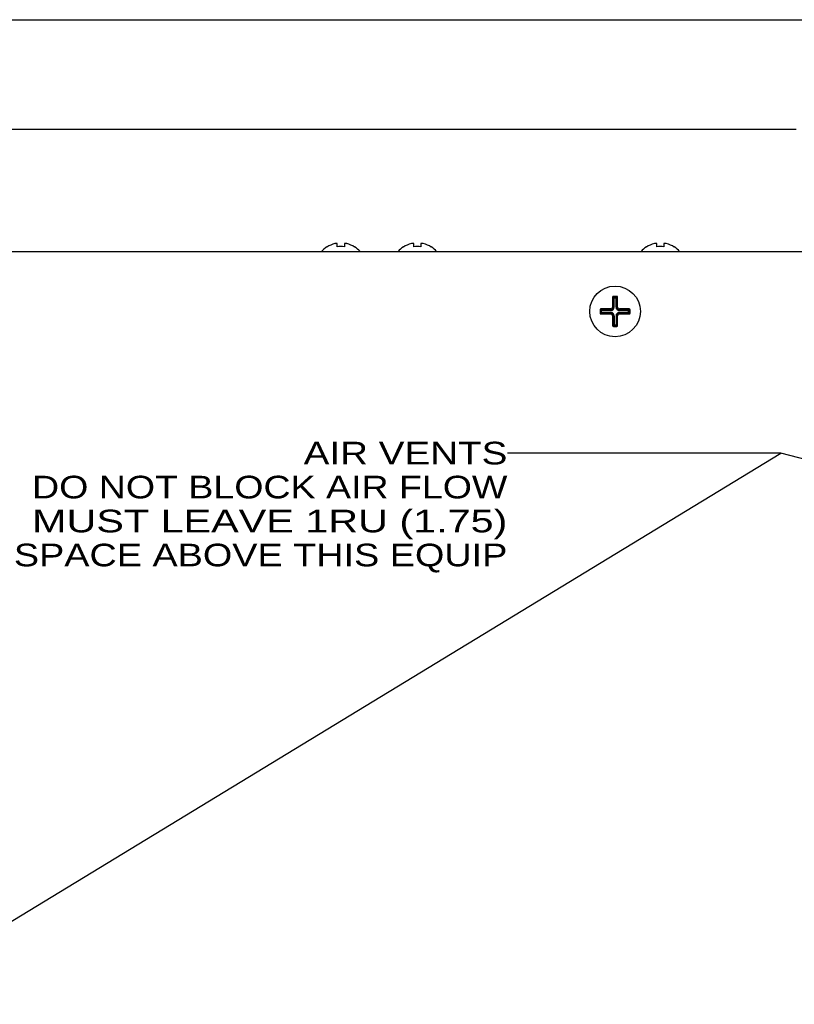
# Paper-space layout 'AV3_1' of a CAD drawing. Header units: inches. Extents: x 0 to 34, y -3.3 to 22.
# Tile 24 of 48: x 11.7 to 15.9, y 16.6 to 22. Entities that reach past the tile are written whole.
import ezdxf
from ezdxf.enums import TextEntityAlignment as Align

# ---------------------------------------------------------------- set-up
doc = ezdxf.new("R2010")
doc.units = ezdxf.units.IN
doc.header["$LTSCALE"] = 1.87
doc.header["$MEASUREMENT"] = 0
doc.layers.get('0').update_dxf_attribs({"linetype": 'CONTINUOUS'})
doc.layers.add('3_ALL_AXES', color=7, linetype='CONTINUOUS')
doc.layers.add('DIM', color=7, linetype='CONTINUOUS')
doc.dimstyles.new('DIMSTYLE_1', dxfattribs={"dimtxt": 0.125, "dimasz": 0.18, "dimexe": 0.125, "dimexo": 0.0625, "dimgap": 0.0625, "dimtad": 0, "dimtih": 1, "dimtoh": 1, "dimzin": 4, "dimdsep": 46, "dimtxsty": 'Standard', "dimblk": '_FILLED', "dimblk1": '_FILLED', "dimblk2": '_FILLED', "dimcen": 0.09, "dimadec": 0, "dimazin": 0, "dimtp": 0.01, "dimtm": 0.01, "dimtfac": 1, "dimtofl": 0, "dimtmove": 0, "dimatfit": 3, "dimldrblk": '_FILLED', "dimfxl": 0, "dimtolj": 1, "dimtzin": 4, "dimarcsym": 0})
doc.dimstyles.get("Standard").update_dxf_attribs({"dimtxt": 0.125, "dimasz": 0.18, "dimexe": 0.125, "dimexo": 0.0625, "dimgap": 0.09, "dimtad": 0, "dimtih": 1, "dimtoh": 1, "dimdec": 3, "dimzin": 4, "dimdsep": 46, "dimtxsty": 'Standard', "dimblk": '_FILLED', "dimblk1": '_FILLED', "dimblk2": '_FILLED', "dimcen": 0.09, "dimadec": 0, "dimazin": 0, "dimtol": 1, "dimtp": 0.001, "dimtm": 0.001, "dimtfac": 1, "dimtdec": 3, "dimtofl": 0, "dimtmove": 0, "dimatfit": 3, "dimldrblk": '_FILLED', "dimfxl": 0, "dimtolj": 1, "dimtzin": 4, "dimarcsym": 0})

# ---------------------------------------------------------------- blocks, each defined once
blk = doc.blocks.new('_FILLED')
at = {"color": 0, "linetype": 'ByBlock'}
blk.add_solid([(0, 0), (-1, 0.174), (-1, -0.174)], dxfattribs=at)
blk = doc.blocks.new('*D2')
at = {"layer": 'DIM', "color": 2, "linetype": 'Continuous'}
for p, q in [((7.8712, 20.7824), (7.8712, 21.5207)), ((25.0342, 20.7824), (25.0342, 21.5207)), ((7.8712, 21.3957), (15.9527, 21.3957)), ((25.0342, 21.3957), (16.9527, 21.3957))]:
    blk.add_line(p, q, dxfattribs=at)
at = {"layer": 'DIM', "color": 2, "linetype": 'Continuous', "xscale": 0.18, "yscale": 0.18, "zscale": 0.18, "rotation": 180}
blk.add_blockref('_FILLED', (7.8712, 21.3957), dxfattribs=at)
at = {"layer": 'DIM', "color": 2, "linetype": 'Continuous', "xscale": 0.18, "yscale": 0.18, "zscale": 0.18}
blk.add_blockref('_FILLED', (25.0342, 21.3957), dxfattribs=at)
at = {"layer": 'DIM', "color": 2, "linetype": 'Continuous'}
for s, width, p, p2 in [('17.16', 1.363216, (16.0152, 21.3332), (16.6402, 21.3332)), ('[', 1.498984, (16.0152, 21.1457), (16.1402, 21.1457)), ('435,9', 1.111027, (16.1402, 21.1457), (16.7652, 21.1457)), (']', 1.498984, (16.7652, 21.1457), (16.8902, 21.1457))]:
    blk.add_text(s, height=0.125, dxfattribs=dict(at, width=width)).set_placement(p, p2, align=Align.FIT)

psp = doc.layouts.new('AV3_1')

# ---------------------------------------------------------------- linework, layer by layer
at = {"color": 7, "linetype": 'Continuous'}
for p, q in [((0, 22), (34, 22)), ((13.4177, 20.7468), (13.4177, 20.7642)), ((13.4576, 20.7642), (13.4576, 20.7468)), ((13.8407, 20.7468), (13.8407, 20.7642)), ((13.8806, 20.7642), (13.8806, 20.7468)), ((15.1827, 20.7468), (15.1827, 20.7642)), ((15.2226, 20.7642), (15.2226, 20.7468)), ((7.8712, 20.7199), (25.0342, 20.7199)), ((13.3609, 20.7448), (13.3609, 20.7459)), ((13.5144, 20.7459), (13.5144, 20.7448)), ((13.7839, 20.7448), (13.7839, 20.7459)), ((13.9374, 20.7459), (13.9374, 20.7448)), ((15.1259, 20.7448), (15.1259, 20.7459)), ((15.2794, 20.7459), (15.2794, 20.7448)), ((14.9387, 20.4679), (14.9387, 20.4139)), ((14.9617, 20.4729), (14.9437, 20.4729)), ((14.9667, 20.4139), (14.9667, 20.4679)), ((14.8697, 20.3989), (14.8697, 20.3809)), ((14.9287, 20.4039), (14.8747, 20.4039)), ((15.0307, 20.4039), (14.9767, 20.4039)), ((15.0357, 20.3809), (15.0357, 20.3989)), ((14.8747, 20.3759), (14.9287, 20.3759)), ((14.9387, 20.3659), (14.9387, 20.3119)), ((14.9667, 20.3119), (14.9667, 20.3659)), ((14.9767, 20.3759), (15.0307, 20.3759)), ((14.9437, 20.3069), (14.9617, 20.3069))]:
    psp.add_line(p, q, dxfattribs=at)
at = {"color": 9, "linetype": 'Continuous'}
for p, q in [((14.9387, 20.4679), (14.9418, 20.4679)), ((14.9423, 20.4139), (14.9423, 20.4643)), ((14.9423, 20.4643), (14.963, 20.4643)), ((14.9437, 20.4729), (14.9437, 20.4698)), ((14.9472, 20.4139), (14.9472, 20.4692)), ((14.9472, 20.4692), (14.9581, 20.4692)), ((14.9581, 20.4139), (14.9581, 20.4692)), ((14.9617, 20.4729), (14.9617, 20.4698)), ((14.963, 20.4643), (14.963, 20.4139)), ((14.9667, 20.4679), (14.9635, 20.4679)), ((14.8697, 20.3989), (14.8728, 20.3989)), ((14.8697, 20.3809), (14.8728, 20.3809)), ((14.8733, 20.3844), (14.8733, 20.3953)), ((14.8733, 20.3953), (14.9287, 20.3953)), ((14.8733, 20.3844), (14.9287, 20.3844)), ((14.8747, 20.4039), (14.8747, 20.4008)), ((14.8782, 20.3795), (14.8782, 20.4002)), ((14.8782, 20.4002), (14.9287, 20.4002)), ((14.8782, 20.3795), (14.9287, 20.3795)), ((14.9287, 20.3953), (14.9287, 20.4039)), ((14.9287, 20.3759), (14.9287, 20.3844)), ((14.9472, 20.4139), (14.9387, 20.4139)), ((14.9581, 20.4139), (14.9667, 20.4139)), ((14.9767, 20.3953), (14.9767, 20.4039)), ((14.9767, 20.4002), (15.0271, 20.4002)), ((14.9767, 20.3953), (15.032, 20.3953)), ((14.9767, 20.3844), (14.9767, 20.3759)), ((14.9767, 20.3844), (15.032, 20.3844)), ((15.0271, 20.3795), (14.9767, 20.3795)), ((15.0271, 20.3795), (15.0271, 20.4002)), ((15.0307, 20.4039), (15.0307, 20.4008)), ((15.032, 20.3953), (15.032, 20.3844)), ((15.0357, 20.3989), (15.0325, 20.3989)), ((15.0357, 20.3809), (15.0325, 20.3809)), ((14.8747, 20.3759), (14.8747, 20.379)), ((14.9387, 20.3659), (14.9472, 20.3659)), ((14.9423, 20.3659), (14.9423, 20.3154)), ((14.9472, 20.3659), (14.9472, 20.3105)), ((14.9581, 20.3659), (14.9581, 20.3105)), ((14.9581, 20.3659), (14.9667, 20.3659)), ((14.963, 20.3659), (14.963, 20.3154)), ((15.0307, 20.3759), (15.0307, 20.379)), ((14.9387, 20.3119), (14.9418, 20.3119)), ((14.9423, 20.3154), (14.963, 20.3154)), ((14.9437, 20.3069), (14.9437, 20.31)), ((14.9581, 20.3105), (14.9472, 20.3105)), ((14.9617, 20.3069), (14.9617, 20.31)), ((14.9667, 20.3119), (14.9635, 20.3119))]:
    psp.add_line(p, q, dxfattribs=at)
at = {"color": 7, "linetype": 'Continuous'}
psp.add_circle((14.9527, 20.3899), 0.1395, dxfattribs=at)
for centre, radius, start, end in [((13.4377, 20.6279), 0.1399, 103.6127, 123.2795), ((13.4377, 20.6279), 0.1399, 56.7205, 76.3873), ((13.8607, 20.6279), 0.1399, 103.6127, 123.2795), ((13.8607, 20.6279), 0.1399, 56.7205, 76.3873), ((15.2027, 20.6279), 0.1399, 103.6127, 123.2795), ((15.2027, 20.6279), 0.1399, 56.7205, 76.3873), ((13.4377, 20.6279), 0.1408, 123.0383, 139.2028), ((13.4377, 20.6279), 0.1206, 80.4922, 99.5078), ((13.4377, 20.6279), 0.1408, 40.7972, 56.9617), ((13.8607, 20.6279), 0.1408, 123.0383, 139.2028), ((13.8607, 20.6279), 0.1206, 80.4922, 99.5078), ((13.8607, 20.6279), 0.1408, 40.7972, 56.9617), ((15.2027, 20.6279), 0.1408, 123.0383, 139.2028), ((15.2027, 20.6279), 0.1206, 80.4922, 99.5078), ((15.2027, 20.6279), 0.1408, 40.7972, 56.9617), ((14.9437, 20.4679), 0.005, 90, 180), ((14.9617, 20.4679), 0.005, 0, 90), ((14.8747, 20.3989), 0.005, 90, 180), ((14.8747, 20.3809), 0.005, 180, 270), ((14.9287, 20.4139), 0.01, 270, 360), ((14.9767, 20.4139), 0.01, 180, 270), ((15.0307, 20.3989), 0.005, 0, 90), ((15.0307, 20.3809), 0.005, 270, 360), ((14.9287, 20.3659), 0.01, 0, 90), ((14.9767, 20.3659), 0.01, 90, 180), ((14.9437, 20.3119), 0.005, 180, 270), ((14.9617, 20.3119), 0.005, 270, 360)]:
    psp.add_arc(centre, radius, start, end, dxfattribs=at)
at = {"color": 9, "linetype": 'Continuous'}
for centre, radius, start, end in [((14.9437, 20.4679), 0.0019, 90, 180), ((14.9617, 20.4679), 0.0019, 0, 90), ((14.8747, 20.3989), 0.0019, 90, 180), ((14.8747, 20.3809), 0.0019, 180, 270), ((14.9287, 20.4139), 0.0186, 270, 360), ((14.9287, 20.4139), 0.0136, 270, 360), ((14.9287, 20.3659), 0.0186, 0, 90), ((14.9287, 20.3659), 0.0136, 0, 90), ((14.9767, 20.4139), 0.0186, 180, 270), ((14.9767, 20.3659), 0.0186, 90, 180), ((14.9767, 20.4139), 0.0136, 180, 270), ((14.9767, 20.3659), 0.0136, 90, 180), ((15.0307, 20.3989), 0.0019, 0, 90), ((15.0307, 20.3809), 0.0019, 270, 360), ((14.9437, 20.3119), 0.0019, 180, 270), ((14.9617, 20.3119), 0.0019, 270, 360)]:
    psp.add_arc(centre, radius, start, end, dxfattribs=at)
at = {"color": 7, "linetype": 'Continuous'}
for points, knots in [([(13.4177, 20.7642), (13.4177, 20.7643), (13.4177, 20.7643), (13.4177, 20.7645), (13.4175, 20.7647), (13.4173, 20.7648), (13.4172, 20.7649), (13.417, 20.765), (13.4167, 20.7651), (13.4162, 20.7652), (13.4155, 20.7652), (13.4147, 20.7653), (13.4139, 20.7652), (13.4129, 20.7652), (13.4119, 20.7651), (13.4108, 20.765), (13.4092, 20.7648), (13.4072, 20.7644), (13.4056, 20.764), (13.4047, 20.7638)], [0, 0, 0, 0, 0.009686, 0.019371, 0.040679, 0.053229, 0.067372, 0.083274, 0.101039, 0.14236, 0.191505, 0.248296, 0.31234, 0.383077, 0.459827, 0.541814, 0.6282, 0.810629, 1, 1, 1, 1]), ([(13.4706, 20.7638), (13.4697, 20.764), (13.4681, 20.7644), (13.4661, 20.7648), (13.4645, 20.765), (13.4634, 20.7651), (13.4624, 20.7652), (13.4614, 20.7652), (13.4606, 20.7653), (13.4598, 20.7652), (13.4591, 20.7652), (13.4587, 20.7651), (13.4583, 20.765), (13.4581, 20.7649), (13.458, 20.7648), (13.4578, 20.7647), (13.4576, 20.7645), (13.4576, 20.7643), (13.4576, 20.7643), (13.4576, 20.7642)], [0, 0, 0, 0, 0.189375, 0.371808, 0.458194, 0.540182, 0.61693, 0.687667, 0.751709, 0.808499, 0.857643, 0.898963, 0.916728, 0.93263, 0.946772, 0.959321, 0.980629, 0.990314, 1, 1, 1, 1]), ([(13.8407, 20.7642), (13.8407, 20.7643), (13.8407, 20.7643), (13.8407, 20.7645), (13.8405, 20.7647), (13.8403, 20.7648), (13.8402, 20.7649), (13.84, 20.765), (13.8397, 20.7651), (13.8392, 20.7652), (13.8385, 20.7652), (13.8377, 20.7653), (13.8369, 20.7652), (13.8359, 20.7652), (13.8349, 20.7651), (13.8338, 20.765), (13.8322, 20.7648), (13.8302, 20.7644), (13.8286, 20.764), (13.8277, 20.7638)], [0, 0, 0, 0, 0.009686, 0.019371, 0.040679, 0.053229, 0.067372, 0.083274, 0.101039, 0.14236, 0.191505, 0.248296, 0.31234, 0.383077, 0.459827, 0.541814, 0.6282, 0.810629, 1, 1, 1, 1]), ([(13.8936, 20.7638), (13.8927, 20.764), (13.8911, 20.7644), (13.8891, 20.7648), (13.8875, 20.765), (13.8864, 20.7651), (13.8854, 20.7652), (13.8844, 20.7652), (13.8836, 20.7653), (13.8828, 20.7652), (13.8821, 20.7652), (13.8817, 20.7651), (13.8813, 20.765), (13.8811, 20.7649), (13.881, 20.7648), (13.8808, 20.7647), (13.8806, 20.7645), (13.8806, 20.7643), (13.8806, 20.7643), (13.8806, 20.7642)], [0, 0, 0, 0, 0.189375, 0.371808, 0.458194, 0.540182, 0.61693, 0.687667, 0.751709, 0.808499, 0.857643, 0.898963, 0.916728, 0.93263, 0.946772, 0.959321, 0.980629, 0.990314, 1, 1, 1, 1]), ([(15.1827, 20.7642), (15.1827, 20.7643), (15.1827, 20.7643), (15.1827, 20.7645), (15.1825, 20.7647), (15.1823, 20.7648), (15.1822, 20.7649), (15.182, 20.765), (15.1817, 20.7651), (15.1812, 20.7652), (15.1805, 20.7652), (15.1797, 20.7653), (15.1789, 20.7652), (15.1779, 20.7652), (15.1769, 20.7651), (15.1758, 20.765), (15.1742, 20.7648), (15.1722, 20.7644), (15.1706, 20.764), (15.1697, 20.7638)], [0, 0, 0, 0, 0.009686, 0.019371, 0.040679, 0.053229, 0.067372, 0.083274, 0.101039, 0.14236, 0.191505, 0.248296, 0.31234, 0.383077, 0.459827, 0.541814, 0.6282, 0.810629, 1, 1, 1, 1]), ([(15.2356, 20.7638), (15.2347, 20.764), (15.2331, 20.7644), (15.2311, 20.7648), (15.2295, 20.765), (15.2284, 20.7651), (15.2274, 20.7652), (15.2264, 20.7652), (15.2256, 20.7653), (15.2248, 20.7652), (15.2241, 20.7652), (15.2237, 20.7651), (15.2233, 20.765), (15.2231, 20.7649), (15.223, 20.7648), (15.2228, 20.7647), (15.2226, 20.7645), (15.2226, 20.7643), (15.2226, 20.7643), (15.2226, 20.7642)], [0, 0, 0, 0, 0.189375, 0.371808, 0.458194, 0.540182, 0.61693, 0.687667, 0.751709, 0.808499, 0.857643, 0.898963, 0.916728, 0.93263, 0.946772, 0.959321, 0.980629, 0.990314, 1, 1, 1, 1])]:
    psp.add_open_spline(points, degree=3, knots=knots, dxfattribs=at)
at = {"color": 9, "linetype": 'Continuous'}
for points, knots in [([(14.9423, 20.4643), (14.9423, 20.4645), (14.9423, 20.4649), (14.9422, 20.4656), (14.9422, 20.4662), (14.9421, 20.4666), (14.9421, 20.467), (14.942, 20.4672), (14.942, 20.4674), (14.9419, 20.4675), (14.9419, 20.4677), (14.9419, 20.4677), (14.9418, 20.4678), (14.9418, 20.4678), (14.9418, 20.4678), (14.9418, 20.4679), (14.9418, 20.4679), (14.9418, 20.4679)], [0, 0, 0, 0, 0.178503, 0.353451, 0.518806, 0.668524, 0.735643, 0.796609, 0.850698, 0.897214, 0.935518, 0.951434, 0.965139, 0.976642, 0.986038, 0.993607, 1, 1, 1, 1]), ([(14.9423, 20.4643), (14.9423, 20.4643), (14.9423, 20.4643), (14.9424, 20.4644), (14.9425, 20.4644), (14.9426, 20.4645), (14.9427, 20.4646), (14.9429, 20.4648), (14.9432, 20.465), (14.9436, 20.4653), (14.9441, 20.4657), (14.9445, 20.4661), (14.9449, 20.4666), (14.9454, 20.467), (14.9458, 20.4675), (14.9462, 20.4679), (14.9465, 20.4683), (14.9468, 20.4686), (14.9469, 20.4688), (14.947, 20.4689), (14.9471, 20.469), (14.9472, 20.4691), (14.9472, 20.4692), (14.9472, 20.4692), (14.9472, 20.4692)], [0, 0, 0, 0, 0.008362, 0.02041, 0.03614, 0.055513, 0.078451, 0.104775, 0.166718, 0.239494, 0.320932, 0.408749, 0.499861, 0.590892, 0.678611, 0.760098, 0.833181, 0.895703, 0.922277, 0.945343, 0.964676, 0.980212, 0.991953, 1, 1, 1, 1]), ([(14.9472, 20.4692), (14.947, 20.4692), (14.9466, 20.4693), (14.9459, 20.4693), (14.9453, 20.4693), (14.9449, 20.4694), (14.9445, 20.4694), (14.9443, 20.4695), (14.9441, 20.4695), (14.944, 20.4696), (14.9439, 20.4696), (14.9438, 20.4696), (14.9437, 20.4697), (14.9437, 20.4697), (14.9437, 20.4697), (14.9437, 20.4697), (14.9437, 20.4697), (14.9437, 20.4698)], [0, 0, 0, 0, 0.178553, 0.353499, 0.518826, 0.668508, 0.735611, 0.796565, 0.850647, 0.897161, 0.935472, 0.951394, 0.965107, 0.976619, 0.986026, 0.993603, 1, 1, 1, 1]), ([(14.9581, 20.4692), (14.9583, 20.4692), (14.9587, 20.4693), (14.9594, 20.4693), (14.96, 20.4693), (14.9604, 20.4694), (14.9608, 20.4694), (14.961, 20.4695), (14.9612, 20.4695), (14.9613, 20.4696), (14.9614, 20.4696), (14.9615, 20.4696), (14.9616, 20.4697), (14.9616, 20.4697), (14.9616, 20.4697), (14.9616, 20.4697), (14.9617, 20.4697), (14.9617, 20.4698)], [0, 0, 0, 0, 0.178503, 0.353451, 0.518806, 0.668524, 0.735643, 0.796609, 0.850698, 0.897214, 0.935518, 0.951434, 0.965139, 0.976642, 0.986038, 0.993607, 1, 1, 1, 1]), ([(14.9581, 20.4692), (14.9581, 20.4692), (14.9581, 20.4692), (14.9582, 20.4691), (14.9582, 20.469), (14.9583, 20.4689), (14.9584, 20.4688), (14.9585, 20.4686), (14.9588, 20.4683), (14.9591, 20.4679), (14.9595, 20.4675), (14.9599, 20.467), (14.9604, 20.4666), (14.9608, 20.4661), (14.9613, 20.4657), (14.9617, 20.4653), (14.9621, 20.465), (14.9624, 20.4647), (14.9626, 20.4646), (14.9627, 20.4645), (14.9628, 20.4644), (14.9629, 20.4643), (14.963, 20.4643), (14.963, 20.4643), (14.963, 20.4643)], [0, 0, 0, 0, 0.008362, 0.02041, 0.03614, 0.055513, 0.078451, 0.104775, 0.166718, 0.239494, 0.320932, 0.408749, 0.499861, 0.590892, 0.678611, 0.760098, 0.833181, 0.895703, 0.922277, 0.945343, 0.964676, 0.980212, 0.991953, 1, 1, 1, 1]), ([(14.963, 20.4643), (14.963, 20.4645), (14.963, 20.4649), (14.9631, 20.4656), (14.9631, 20.4662), (14.9632, 20.4666), (14.9632, 20.467), (14.9633, 20.4672), (14.9633, 20.4674), (14.9634, 20.4675), (14.9634, 20.4677), (14.9634, 20.4677), (14.9635, 20.4678), (14.9635, 20.4678), (14.9635, 20.4678), (14.9635, 20.4679), (14.9635, 20.4679), (14.9635, 20.4679)], [0, 0, 0, 0, 0.178553, 0.353499, 0.518826, 0.668508, 0.735611, 0.796565, 0.850647, 0.897161, 0.935472, 0.951394, 0.965107, 0.976619, 0.986026, 0.993603, 1, 1, 1, 1]), ([(14.8733, 20.3953), (14.8733, 20.3955), (14.8733, 20.3959), (14.8732, 20.3966), (14.8732, 20.3972), (14.8731, 20.3976), (14.8731, 20.398), (14.873, 20.3982), (14.873, 20.3984), (14.8729, 20.3985), (14.8729, 20.3987), (14.8729, 20.3987), (14.8728, 20.3988), (14.8728, 20.3988), (14.8728, 20.3988), (14.8728, 20.3989), (14.8728, 20.3989), (14.8728, 20.3989)], [0, 0, 0, 0, 0.178503, 0.353451, 0.518806, 0.668524, 0.735643, 0.796609, 0.850698, 0.897214, 0.935518, 0.951434, 0.965139, 0.976642, 0.986038, 0.993607, 1, 1, 1, 1]), ([(14.8733, 20.3844), (14.8733, 20.3842), (14.8733, 20.3838), (14.8732, 20.3831), (14.8732, 20.3826), (14.8731, 20.3821), (14.8731, 20.3818), (14.873, 20.3815), (14.873, 20.3813), (14.8729, 20.3812), (14.8729, 20.3811), (14.8729, 20.381), (14.8728, 20.3809), (14.8728, 20.3809), (14.8728, 20.3809), (14.8728, 20.3809), (14.8728, 20.3809), (14.8728, 20.3809)], [0, 0, 0, 0, 0.178503, 0.353451, 0.518806, 0.668524, 0.735643, 0.796609, 0.850698, 0.897214, 0.935518, 0.951434, 0.965139, 0.976642, 0.986038, 0.993607, 1, 1, 1, 1]), ([(14.8733, 20.3953), (14.8733, 20.3953), (14.8733, 20.3953), (14.8734, 20.3954), (14.8735, 20.3954), (14.8736, 20.3955), (14.8737, 20.3956), (14.8739, 20.3958), (14.8742, 20.396), (14.8746, 20.3963), (14.8751, 20.3967), (14.8755, 20.3971), (14.8759, 20.3976), (14.8764, 20.398), (14.8768, 20.3985), (14.8772, 20.3989), (14.8775, 20.3993), (14.8778, 20.3996), (14.8779, 20.3998), (14.878, 20.3999), (14.8781, 20.4), (14.8782, 20.4001), (14.8782, 20.4002), (14.8782, 20.4002), (14.8782, 20.4002)], [0, 0, 0, 0, 0.008362, 0.02041, 0.03614, 0.055513, 0.078451, 0.104775, 0.166718, 0.239494, 0.320932, 0.408749, 0.499861, 0.590892, 0.678611, 0.760098, 0.833181, 0.895703, 0.922277, 0.945343, 0.964676, 0.980212, 0.991953, 1, 1, 1, 1]), ([(14.8782, 20.3795), (14.8782, 20.3795), (14.8782, 20.3795), (14.8782, 20.3796), (14.8781, 20.3797), (14.878, 20.3798), (14.8779, 20.3799), (14.8778, 20.3801), (14.8775, 20.3804), (14.8772, 20.3808), (14.8768, 20.3813), (14.8764, 20.3817), (14.8759, 20.3821), (14.8755, 20.3826), (14.8751, 20.383), (14.8746, 20.3834), (14.8742, 20.3837), (14.8739, 20.384), (14.8737, 20.3841), (14.8736, 20.3842), (14.8735, 20.3843), (14.8734, 20.3844), (14.8733, 20.3844), (14.8733, 20.3844), (14.8733, 20.3844)], [0, 0, 0, 0, 0.008047, 0.019788, 0.035324, 0.054657, 0.077723, 0.104297, 0.166819, 0.239902, 0.321389, 0.409108, 0.500139, 0.591251, 0.679068, 0.760506, 0.833282, 0.895225, 0.921549, 0.944487, 0.96386, 0.97959, 0.991638, 1, 1, 1, 1]), ([(14.8782, 20.4002), (14.878, 20.4002), (14.8776, 20.4003), (14.8769, 20.4003), (14.8763, 20.4003), (14.8759, 20.4004), (14.8755, 20.4004), (14.8753, 20.4005), (14.8751, 20.4005), (14.875, 20.4006), (14.8749, 20.4006), (14.8748, 20.4006), (14.8747, 20.4007), (14.8747, 20.4007), (14.8747, 20.4007), (14.8747, 20.4007), (14.8747, 20.4007), (14.8747, 20.4008)], [0, 0, 0, 0, 0.178553, 0.353499, 0.518826, 0.668508, 0.735611, 0.796565, 0.850647, 0.897161, 0.935472, 0.951394, 0.965107, 0.976619, 0.986026, 0.993603, 1, 1, 1, 1]), ([(14.8782, 20.3795), (14.878, 20.3795), (14.8776, 20.3795), (14.8769, 20.3794), (14.8763, 20.3794), (14.8759, 20.3793), (14.8755, 20.3793), (14.8753, 20.3792), (14.8751, 20.3792), (14.875, 20.3791), (14.8749, 20.3791), (14.8748, 20.3791), (14.8747, 20.3791), (14.8747, 20.379), (14.8747, 20.379), (14.8747, 20.379), (14.8747, 20.379), (14.8747, 20.379)], [0, 0, 0, 0, 0.178553, 0.353499, 0.518826, 0.668508, 0.735611, 0.796565, 0.850647, 0.897161, 0.935472, 0.951394, 0.965107, 0.976619, 0.986026, 0.993603, 1, 1, 1, 1]), ([(15.0271, 20.4002), (15.0273, 20.4002), (15.0277, 20.4003), (15.0284, 20.4003), (15.029, 20.4003), (15.0294, 20.4004), (15.0298, 20.4004), (15.03, 20.4005), (15.0302, 20.4005), (15.0303, 20.4006), (15.0304, 20.4006), (15.0305, 20.4006), (15.0306, 20.4007), (15.0306, 20.4007), (15.0306, 20.4007), (15.0306, 20.4007), (15.0307, 20.4007), (15.0307, 20.4008)], [0, 0, 0, 0, 0.178503, 0.353451, 0.518806, 0.668524, 0.735643, 0.796609, 0.850698, 0.897214, 0.935518, 0.951434, 0.965139, 0.976642, 0.986038, 0.993607, 1, 1, 1, 1]), ([(15.0271, 20.4002), (15.0271, 20.4002), (15.0271, 20.4002), (15.0272, 20.4001), (15.0272, 20.4), (15.0273, 20.3999), (15.0274, 20.3998), (15.0275, 20.3996), (15.0278, 20.3993), (15.0281, 20.3989), (15.0285, 20.3985), (15.0289, 20.398), (15.0294, 20.3976), (15.0298, 20.3971), (15.0303, 20.3967), (15.0307, 20.3963), (15.0311, 20.396), (15.0314, 20.3957), (15.0316, 20.3956), (15.0317, 20.3955), (15.0318, 20.3954), (15.0319, 20.3953), (15.032, 20.3953), (15.032, 20.3953), (15.032, 20.3953)], [0, 0, 0, 0, 0.008362, 0.02041, 0.03614, 0.055513, 0.078451, 0.104775, 0.166718, 0.239494, 0.320932, 0.408749, 0.499861, 0.590892, 0.678611, 0.760098, 0.833181, 0.895703, 0.922277, 0.945343, 0.964676, 0.980212, 0.991953, 1, 1, 1, 1]), ([(15.032, 20.3844), (15.032, 20.3844), (15.032, 20.3844), (15.0319, 20.3844), (15.0318, 20.3843), (15.0317, 20.3842), (15.0316, 20.3841), (15.0314, 20.384), (15.0311, 20.3837), (15.0307, 20.3834), (15.0303, 20.383), (15.0298, 20.3826), (15.0294, 20.3821), (15.0289, 20.3817), (15.0285, 20.3813), (15.0281, 20.3808), (15.0278, 20.3804), (15.0275, 20.3801), (15.0274, 20.3799), (15.0273, 20.3798), (15.0272, 20.3797), (15.0271, 20.3796), (15.0271, 20.3795), (15.0271, 20.3795), (15.0271, 20.3795)], [0, 0, 0, 0, 0.008362, 0.02041, 0.03614, 0.055513, 0.078451, 0.104775, 0.166718, 0.239494, 0.320932, 0.408749, 0.499861, 0.590892, 0.678611, 0.760098, 0.833181, 0.895703, 0.922277, 0.945343, 0.964676, 0.980212, 0.991953, 1, 1, 1, 1]), ([(15.0271, 20.3795), (15.0273, 20.3795), (15.0277, 20.3795), (15.0284, 20.3794), (15.029, 20.3794), (15.0294, 20.3793), (15.0298, 20.3793), (15.03, 20.3792), (15.0302, 20.3792), (15.0303, 20.3791), (15.0304, 20.3791), (15.0305, 20.3791), (15.0306, 20.3791), (15.0306, 20.379), (15.0306, 20.379), (15.0306, 20.379), (15.0307, 20.379), (15.0307, 20.379)], [0, 0, 0, 0, 0.178553, 0.353499, 0.518826, 0.668508, 0.735611, 0.796565, 0.850647, 0.897161, 0.935472, 0.951394, 0.965107, 0.976619, 0.986026, 0.993603, 1, 1, 1, 1]), ([(15.032, 20.3953), (15.032, 20.3955), (15.032, 20.3959), (15.0321, 20.3966), (15.0321, 20.3972), (15.0322, 20.3976), (15.0322, 20.398), (15.0323, 20.3982), (15.0323, 20.3984), (15.0324, 20.3985), (15.0324, 20.3987), (15.0324, 20.3987), (15.0325, 20.3988), (15.0325, 20.3988), (15.0325, 20.3988), (15.0325, 20.3989), (15.0325, 20.3989), (15.0325, 20.3989)], [0, 0, 0, 0, 0.178553, 0.353499, 0.518826, 0.668508, 0.735611, 0.796565, 0.850647, 0.897161, 0.935472, 0.951394, 0.965107, 0.976619, 0.986026, 0.993603, 1, 1, 1, 1]), ([(15.032, 20.3844), (15.032, 20.3842), (15.0321, 20.3838), (15.0321, 20.3831), (15.0321, 20.3826), (15.0322, 20.3821), (15.0322, 20.3818), (15.0323, 20.3815), (15.0323, 20.3813), (15.0324, 20.3812), (15.0324, 20.3811), (15.0324, 20.381), (15.0325, 20.3809), (15.0325, 20.3809), (15.0325, 20.3809), (15.0325, 20.3809), (15.0325, 20.3809), (15.0325, 20.3809)], [0, 0, 0, 0, 0.178503, 0.353451, 0.518806, 0.668524, 0.735643, 0.796609, 0.850698, 0.897214, 0.935518, 0.951434, 0.965139, 0.976642, 0.986038, 0.993607, 1, 1, 1, 1]), ([(14.9423, 20.3154), (14.9423, 20.3152), (14.9423, 20.3148), (14.9422, 20.3141), (14.9422, 20.3135), (14.9421, 20.3131), (14.9421, 20.3128), (14.942, 20.3125), (14.942, 20.3123), (14.9419, 20.3122), (14.9419, 20.3121), (14.9419, 20.312), (14.9418, 20.3119), (14.9418, 20.3119), (14.9418, 20.3119), (14.9418, 20.3119), (14.9418, 20.3119), (14.9418, 20.3119)], [0, 0, 0, 0, 0.178553, 0.353499, 0.518826, 0.668508, 0.735611, 0.796565, 0.850647, 0.897161, 0.935472, 0.951394, 0.965107, 0.976619, 0.986026, 0.993603, 1, 1, 1, 1]), ([(14.9472, 20.3105), (14.9472, 20.3105), (14.9472, 20.3105), (14.9471, 20.3106), (14.9471, 20.3107), (14.947, 20.3108), (14.9469, 20.3109), (14.9468, 20.3111), (14.9465, 20.3114), (14.9462, 20.3118), (14.9458, 20.3123), (14.9454, 20.3127), (14.9449, 20.3131), (14.9445, 20.3136), (14.944, 20.314), (14.9436, 20.3144), (14.9432, 20.3147), (14.9429, 20.315), (14.9427, 20.3151), (14.9426, 20.3152), (14.9425, 20.3153), (14.9424, 20.3154), (14.9423, 20.3154), (14.9423, 20.3154), (14.9423, 20.3154)], [0, 0, 0, 0, 0.008362, 0.02041, 0.03614, 0.055513, 0.078451, 0.104775, 0.166718, 0.239494, 0.320932, 0.408749, 0.499861, 0.590892, 0.678611, 0.760098, 0.833181, 0.895703, 0.922277, 0.945343, 0.964676, 0.980212, 0.991953, 1, 1, 1, 1]), ([(14.9472, 20.3105), (14.947, 20.3105), (14.9466, 20.3105), (14.9459, 20.3104), (14.9453, 20.3104), (14.9449, 20.3103), (14.9445, 20.3103), (14.9443, 20.3102), (14.9441, 20.3102), (14.944, 20.3101), (14.9439, 20.3101), (14.9438, 20.3101), (14.9437, 20.3101), (14.9437, 20.31), (14.9437, 20.31), (14.9437, 20.31), (14.9437, 20.31), (14.9437, 20.31)], [0, 0, 0, 0, 0.178503, 0.353451, 0.518806, 0.668524, 0.735643, 0.796609, 0.850698, 0.897214, 0.935518, 0.951434, 0.965139, 0.976642, 0.986038, 0.993607, 1, 1, 1, 1]), ([(14.963, 20.3154), (14.963, 20.3154), (14.963, 20.3154), (14.9629, 20.3154), (14.9628, 20.3153), (14.9627, 20.3152), (14.9626, 20.3151), (14.9624, 20.315), (14.9621, 20.3147), (14.9617, 20.3144), (14.9613, 20.314), (14.9608, 20.3136), (14.9604, 20.3131), (14.9599, 20.3127), (14.9595, 20.3123), (14.9591, 20.3118), (14.9588, 20.3114), (14.9585, 20.3111), (14.9584, 20.3109), (14.9583, 20.3108), (14.9582, 20.3107), (14.9581, 20.3106), (14.9581, 20.3105), (14.9581, 20.3105), (14.9581, 20.3105)], [0, 0, 0, 0, 0.008362, 0.02041, 0.03614, 0.055513, 0.078451, 0.104775, 0.166718, 0.239494, 0.320932, 0.408749, 0.499861, 0.590892, 0.678611, 0.760098, 0.833181, 0.895703, 0.922277, 0.945343, 0.964676, 0.980212, 0.991953, 1, 1, 1, 1]), ([(14.9581, 20.3105), (14.9583, 20.3105), (14.9587, 20.3105), (14.9594, 20.3104), (14.96, 20.3104), (14.9604, 20.3103), (14.9608, 20.3103), (14.961, 20.3102), (14.9612, 20.3102), (14.9613, 20.3101), (14.9614, 20.3101), (14.9615, 20.3101), (14.9616, 20.3101), (14.9616, 20.31), (14.9616, 20.31), (14.9616, 20.31), (14.9617, 20.31), (14.9617, 20.31)], [0, 0, 0, 0, 0.178553, 0.353499, 0.518826, 0.668508, 0.735611, 0.796565, 0.850647, 0.897161, 0.935472, 0.951394, 0.965107, 0.976619, 0.986026, 0.993603, 1, 1, 1, 1]), ([(14.963, 20.3154), (14.963, 20.3152), (14.9631, 20.3148), (14.9631, 20.3141), (14.9631, 20.3135), (14.9632, 20.3131), (14.9632, 20.3128), (14.9633, 20.3125), (14.9633, 20.3123), (14.9634, 20.3122), (14.9634, 20.3121), (14.9634, 20.312), (14.9635, 20.3119), (14.9635, 20.3119), (14.9635, 20.3119), (14.9635, 20.3119), (14.9635, 20.3119), (14.9635, 20.3119)], [0, 0, 0, 0, 0.178503, 0.353451, 0.518806, 0.668524, 0.735643, 0.796609, 0.850698, 0.897214, 0.935518, 0.951434, 0.965139, 0.976642, 0.986038, 0.993607, 1, 1, 1, 1])]:
    psp.add_open_spline(points, degree=3, knots=knots, dxfattribs=at)
at = {"layer": '3_ALL_AXES', "color": 7, "linetype": 'Continuous'}
psp.add_circle((14.9527, 20.3899), 0.1395, dxfattribs=at)

# ---------------------------------------------------------------- texts
at = {"layer": 'DIM', "color": 2, "linetype": 'Continuous'}
for s, width, p, p2 in [('AIR VENTS', 0.999925, (13.2328, 19.5454), (14.3578, 19.5454)), ('DO NOT BLOCK AIR FLOW', 0.999968, (11.7328, 19.3579), (14.3578, 19.3579)), ('MUST LEAVE 1RU (1.75)', 1.08608, (11.7328, 19.1704), (14.3578, 19.1704)), ('OPEN SPACE ABOVE THIS EQUIP', 1.012457, (10.9828, 18.9829), (14.3578, 18.9829))]:
    psp.add_text(s, height=0.125, dxfattribs=dict(at, width=width)).set_placement(p, p2, align=Align.FIT)

# ---------------------------------------------------------------- dimensions: what is measured, and where the dimension line sits
dim = psp.add_linear_dim(base=(25.0342, 21.3957), p1=(7.8712, 20.7199), p2=(25.0342, 20.7199), dimstyle='DIMSTYLE_1', dxfattribs=at)
dim.commit()
dim.dimension.update_dxf_attribs({"geometry": '*D2', "text_midpoint": (16.4527, 21.3019), "dimtype": 160})

# ---------------------------------------------------------------- leaders
for points in [[(10.8638, 16.5656), (15.8677, 19.6079), (14.3578, 19.6079)], [(19.9964, 18.5273), (15.8677, 19.6079), (14.3578, 19.6079)]]:
    psp.add_leader(points, dimstyle='Standard', override={"dimtad": 0}, dxfattribs=at)

doc.saveas('drawing.dxf')
